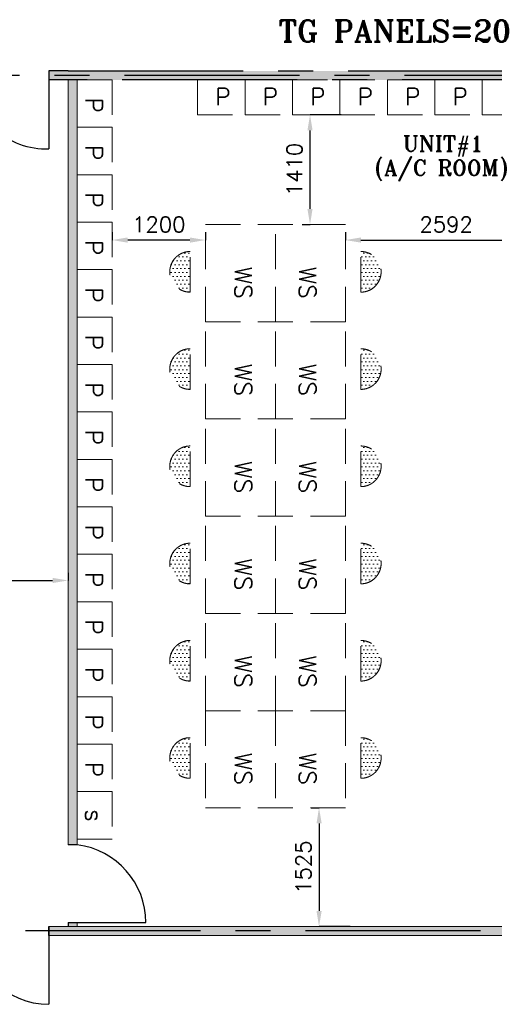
# Model space of a CAD drawing. Header units: inches. Extents: x 0 to 1564127, y -23460 to 23144100.
# Tile 190 of 215: x 1458274 to 1464378, y 278895 to 291553. Entities that reach past the tile are written whole.
import ezdxf

# ---------------------------------------------------------------- set-up
doc = ezdxf.new("R2010")
doc.units = ezdxf.units.IN
doc.header["$LTSCALE"] = 1800
doc.header["$MEASUREMENT"] = 0
doc.linetypes.add('CENTER', pattern=[2, 1.25, -0.25, 0.25, -0.25])
doc.linetypes.add('HIDDEN', pattern=[0.375, 0.25, -0.125])
doc.layers.get('0').update_dxf_attribs({"color": 253, "lineweight": 9})
for name, color, linetype in [('GRID', 251, 'CENTER'), ('PNLDIM', 6, 'Continuous'), ('ROOM', 7, 'Continuous'), ('WALL', 6, 'Continuous'), ('WALLHATCH', 254, 'Continuous')]:
    doc.layers.add(name, color=color, linetype=linetype)
for name, color, linetype, lineweight in [('LAYOUT', 8, 'Continuous', 9), ('PNL', 8, 'HIDDEN', 9), ('PNLTXT', 8, 'Continuous', 9)]:
    doc.layers.add(name, color=color, linetype=linetype, lineweight=lineweight)
doc.styles.add('ROMANS', font='romans.shx')
doc.styles.add('ROMANT', font='romant')
doc.dimstyles.new('STANDARD$0', dxfattribs={"dimtxt": 200, "dimasz": 200, "dimexe": 0, "dimexo": 100, "dimgap": 100, "dimtad": 1, "dimdec": 0, "dimzin": 0, "dimdsep": 46, "dimtxsty": 'ROMANS', "dimcen": 0.09, "dimclrd": 256, "dimclre": 256, "dimclrt": 256, "dimadec": 0, "dimazin": 0, "dimtfac": 1, "dimtdec": 0, "dimtmove": 0, "dimatfit": 3, "dimfxl": 1, "dimtolj": 1, "dimtzin": 0, "dimlwd": -1, "dimlwe": -1, "dimarcsym": 0})
pattern_1 = [(180, (1552873.647, 376553.21), (-25, -50), [0, -50])]
pattern_2 = [(180, (1552873.647, 377803.21), (-25, -50), [0, -50])]
pattern_3 = [(180, (1552873.647, 379053.21), (-25, -50), [0, -50])]
pattern_4 = [(180, (1552873.647, 380303.21), (-25, -50), [0, -50])]
pattern_5 = [(180, (1552873.647, 381553.21), (-25, -50), [0, -50])]
pattern_6 = [(180, (1552873.647, 382803.21), (-25, -50), [0, -50])]

# ---------------------------------------------------------------- blocks, each defined once
blk = doc.blocks.new('*D1866')
at = {"layer": 'Defpoints', "color": 0, "transparency": 16777216}
for p in [(1462463, 288720), (1465055, 288720), (1465055, 288720)]:
    blk.add_point(p, dxfattribs=at)
at = {"layer": 'PNLDIM', "transparency": 16777216}
for p, q in [((1462463, 288820), (1462463, 288720)), ((1465055, 288820), (1465055, 288720)), ((1462663, 288720), (1464855, 288720))]:
    blk.add_line(p, q, dxfattribs=at)
for points in [[(1462663, 288753), (1462663, 288686), (1462463, 288720)], [(1464855, 288753), (1464855, 288686), (1465055, 288720)]]:
    blk.add_solid(points, dxfattribs=at)
at = {"layer": 'PNLDIM', "transparency": 16777216, "insert": (1463759, 288920), "char_height": 200, "attachment_point": 5, "style": 'ROMANS'}
blk.add_mtext('\\A1;2592', dxfattribs=at)
blk = doc.blocks.new('*D1867')
at = {"layer": 'Defpoints', "color": 0, "transparency": 16777216}
for p in [(1459463, 288720), (1459463, 288720), (1460663, 288720)]:
    blk.add_point(p, dxfattribs=at)
at = {"layer": 'PNLDIM', "transparency": 16777216}
for p, q in [((1459463, 288820), (1459463, 288720)), ((1460663, 288820), (1460663, 288720)), ((1460463, 288720), (1459663, 288720))]:
    blk.add_line(p, q, dxfattribs=at)
for points in [[(1459663, 288753), (1459663, 288686), (1459463, 288720)], [(1460463, 288753), (1460463, 288686), (1460663, 288720)]]:
    blk.add_solid(points, dxfattribs=at)
at = {"layer": 'PNLDIM', "transparency": 16777216, "insert": (1460063, 288920), "char_height": 200, "attachment_point": 5, "style": 'ROMANS'}
blk.add_mtext('\\A1;1200', dxfattribs=at)
blk = doc.blocks.new('*D1868')
at = {"layer": 'Defpoints', "color": 0, "transparency": 16777216}
for p in [(1462124, 281420), (1462124, 279895), (1462624, 279895)]:
    blk.add_point(p, dxfattribs=at)
at = {"layer": 'PNLDIM', "transparency": 16777216}
for p, q in [((1462024, 281420), (1462124, 281420)), ((1462124, 281220), (1462124, 280095)), ((1462524, 279895), (1462124, 279895))]:
    blk.add_line(p, q, dxfattribs=at)
for points in [[(1462091, 281220), (1462158, 281220), (1462124, 281420)], [(1462091, 280095), (1462158, 280095), (1462124, 279895)]]:
    blk.add_solid(points, dxfattribs=at)
at = {"layer": 'PNLDIM', "transparency": 16777216, "insert": (1461924, 280657), "char_height": 200, "attachment_point": 5, "rotation": 90, "style": 'ROMANS'}
blk.add_mtext('\\A1;1525', dxfattribs=at)
blk = doc.blocks.new('*D1869')
at = {"layer": 'Defpoints', "color": 0, "transparency": 16777216}
for p in [(1462008, 290330), (1462508, 290330), (1462008, 288920)]:
    blk.add_point(p, dxfattribs=at)
at = {"layer": 'PNLDIM', "transparency": 16777216}
for p, q in [((1462408, 290330), (1462008, 290330)), ((1462008, 289120), (1462008, 290130)), ((1461908, 288920), (1462008, 288920))]:
    blk.add_line(p, q, dxfattribs=at)
for points in [[(1461975, 290130), (1462041, 290130), (1462008, 290330)], [(1461975, 289120), (1462041, 289120), (1462008, 288920)]]:
    blk.add_solid(points, dxfattribs=at)
at = {"layer": 'PNLDIM', "transparency": 16777216, "insert": (1461808, 289625), "char_height": 200, "attachment_point": 5, "rotation": 90, "style": 'ROMANS'}
blk.add_mtext('\\A1;1410', dxfattribs=at)
blk = doc.blocks.new('*D1860')
at = {"layer": 'Defpoints', "color": 0, "transparency": 16777216}
for p in [(1456648, 284343), (1458897, 284343), (1458897, 284343)]:
    blk.add_point(p, dxfattribs=at)
at = {"layer": 'PNLDIM', "transparency": 16777216}
for p, q in [((1456648, 284443), (1456648, 284343)), ((1458897, 284443), (1458897, 284343)), ((1456848, 284343), (1458697, 284343))]:
    blk.add_line(p, q, dxfattribs=at)
for points in [[(1456848, 284377), (1456848, 284310), (1456648, 284343)], [(1458697, 284377), (1458697, 284310), (1458897, 284343)]]:
    blk.add_solid(points, dxfattribs=at)
at = {"layer": 'PNLDIM', "transparency": 16777216, "insert": (1457773, 284543), "char_height": 200, "attachment_point": 5, "style": 'ROMANS'}
blk.add_mtext('\\A1;2250', dxfattribs=at)

msp = doc.modelspace()

# ---------------------------------------------------------------- hatches: boundary and pattern name
at = {"layer": 'PNL'}
h = msp.add_hatch(dxfattribs=at)
h.set_pattern_fill('DOTS', color=6, scale=800, angle=180, style=0)
h.set_pattern_definition(pattern_6)
h.paths.add_polyline_path([(1460465.65, 288050.01, -1), (1460465.65, 288572.41)])
h = msp.add_hatch(dxfattribs=at)
h.set_pattern_fill('DOTS', color=6, scale=800, angle=180, style=0)
h.set_pattern_definition(pattern_6)
h.paths.add_polyline_path([(1462661.11, 288050.01, 1), (1462661.11, 288572.41)])
h = msp.add_hatch(dxfattribs=at)
h.set_pattern_fill('DOTS', color=6, scale=800, angle=180, style=0)
h.set_pattern_definition(pattern_5)
h.paths.add_polyline_path([(1460465.65, 286800.01, -1), (1460465.65, 287322.41)])
h = msp.add_hatch(dxfattribs=at)
h.set_pattern_fill('DOTS', color=6, scale=800, angle=180, style=0)
h.set_pattern_definition(pattern_5)
h.paths.add_polyline_path([(1462661.11, 286800.01, 1), (1462661.11, 287322.41)])
h = msp.add_hatch(dxfattribs=at)
h.set_pattern_fill('DOTS', color=6, scale=800, angle=180, style=0)
h.set_pattern_definition(pattern_4)
h.paths.add_polyline_path([(1460465.65, 285550.01, -1), (1460465.65, 286072.41)])
h = msp.add_hatch(dxfattribs=at)
h.set_pattern_fill('DOTS', color=6, scale=800, angle=180, style=0)
h.set_pattern_definition(pattern_4)
h.paths.add_polyline_path([(1462661.11, 285550.01, 1), (1462661.11, 286072.41)])
h = msp.add_hatch(dxfattribs=at)
h.set_pattern_fill('DOTS', color=6, scale=800, angle=180, style=0)
h.set_pattern_definition(pattern_3)
h.paths.add_polyline_path([(1460465.65, 284300.01, -1), (1460465.65, 284822.41)])
h = msp.add_hatch(dxfattribs=at)
h.set_pattern_fill('DOTS', color=6, scale=800, angle=180, style=0)
h.set_pattern_definition(pattern_3)
h.paths.add_polyline_path([(1462661.11, 284300.01, 1), (1462661.11, 284822.41)])
h = msp.add_hatch(dxfattribs=at)
h.set_pattern_fill('DOTS', color=6, scale=800, angle=180, style=0)
h.set_pattern_definition(pattern_2)
h.paths.add_polyline_path([(1460465.65, 283050.01, -1), (1460465.65, 283572.41)])
h = msp.add_hatch(dxfattribs=at)
h.set_pattern_fill('DOTS', color=6, scale=800, angle=180, style=0)
h.set_pattern_definition(pattern_2)
h.paths.add_polyline_path([(1462661.11, 283050.01, 1), (1462661.11, 283572.41)])
h = msp.add_hatch(dxfattribs=at)
h.set_pattern_fill('DOTS', color=6, scale=800, angle=180, style=0)
h.set_pattern_definition(pattern_1)
h.paths.add_polyline_path([(1460465.65, 281800.01, -1), (1460465.65, 282322.41)])
h = msp.add_hatch(dxfattribs=at)
h.set_pattern_fill('DOTS', color=6, scale=800, angle=180, style=0)
h.set_pattern_definition(pattern_1)
h.paths.add_polyline_path([(1462661.11, 281800.01, 1), (1462661.11, 282322.41)])
at = {"layer": 'WALLHATCH'}
h = msp.add_hatch(dxfattribs=at)
h.set_pattern_fill('DOTS', color=2, scale=500)
h.set_pattern_definition([(0, (1892840.27, -535676.437), (15.625, 31.25), [0, -31.25])])
h.paths.add_polyline_path([(1456650.64, 279837.04), (1456082.82, 279837.04), (1456082.82, 279779.54), (1456650.64, 279779.54)])
h.paths.add_polyline_path([(1456650.64, 279894.54), (1456082.82, 279894.54), (1456082.82, 279837.04), (1456650.64, 279837.04)])
h.paths.add_polyline_path([(1465354.27, 279837.04), (1458650.64, 279837.04), (1458650.64, 279779.54), (1465354.27, 279779.54)])
h.paths.add_polyline_path([(1465354.27, 279894.54), (1458650.64, 279894.54), (1458650.64, 279837.04), (1465354.27, 279837.04)])
h.paths.add_polyline_path([(1459013.38, 279944.54), (1458898.38, 279944.54), (1458898.38, 279894.54), (1459013.38, 279894.54)])
h.paths.add_polyline_path([(1465442.82, 279837.04), (1465354.27, 279837.04), (1465354.27, 279779.54), (1465442.82, 279779.54)])
h.paths.add_polyline_path([(1465442.82, 279894.54), (1465354.27, 279894.54), (1465354.27, 279837.04), (1465442.82, 279837.04)])
h.paths.add_polyline_path([(1475942.82, 279837.04), (1466582.82, 279837.04), (1466582.82, 279779.54), (1475942.82, 279779.54)])
h.paths.add_polyline_path([(1475942.82, 279894.54), (1466582.82, 279894.54), (1466582.82, 279837.04), (1475942.82, 279837.04)])
h.paths.add_polyline_path([(1473127.27, 279944.54), (1473012.27, 279944.54), (1473012.27, 279894.54), (1473127.27, 279894.54)])
h.paths.add_polyline_path([(1473128.27, 290779.54), (1473127.27, 290779.54), (1473012.27, 290779.54), (1473012.27, 280944.54), (1473128.27, 280944.54)])
h.paths.add_polyline_path([(1473375.01, 290837.04), (1466582.82, 290837.04), (1466582.82, 290779.54), (1473375.01, 290779.54)])
h.paths.add_polyline_path([(1473375.01, 290894.54), (1473127.27, 290894.54), (1466582.82, 290894.54), (1466582.82, 290837.04), (1473375.01, 290837.04)])
h.paths.add_polyline_path([(1465442.82, 290837.04), (1458650.64, 290837.04), (1458650.64, 290779.54), (1458898.38, 290779.54), (1465442.82, 290779.54)])
h.paths.add_polyline_path([(1465442.82, 290894.54), (1458898.38, 290894.54), (1458650.64, 290894.54), (1458650.64, 290837.04), (1465442.82, 290837.04)])
h.paths.add_polyline_path([(1459013.38, 290779.54), (1458897.38, 290779.54), (1458897.38, 280944.54), (1459013.38, 280944.54)])
h.paths.add_polyline_path([(1456650.64, 290837.04), (1456082.82, 290837.04), (1456082.82, 290779.54), (1456650.64, 290779.54)])
h.paths.add_polyline_path([(1456650.64, 290894.54), (1456642.92, 290894.54), (1456082.82, 290894.54), (1456082.82, 290837.04), (1456650.64, 290837.04)])
h.paths.add_polyline_path([(1475942.82, 290837.04), (1475375.01, 290837.04), (1475375.01, 290779.54), (1475942.82, 290779.54)])
h.paths.add_polyline_path([(1475942.82, 290894.54), (1475375.01, 290894.54), (1475375.01, 290837.04), (1475942.82, 290837.04)])
h.paths.add_polyline_path([(1483462.28, 279837.04), (1477082.82, 279837.04), (1477082.82, 279779.54), (1482982.28, 279779.54), (1483462.28, 279779.54)])
h.paths.add_polyline_path([(1483462.28, 279894.54), (1477102.28, 279894.54), (1477082.82, 279894.54), (1477082.82, 279837.04), (1483462.28, 279837.04)])
h.paths.add_polyline_path([(1487942.82, 279837.04), (1485442.82, 279837.04), (1485442.82, 279779.54), (1485450.55, 279779.54), (1487942.82, 279779.54)])
h.paths.add_polyline_path([(1487942.82, 279894.54), (1485442.82, 279894.54), (1485442.82, 279837.04), (1487942.82, 279837.04)])

# ---------------------------------------------------------------- linework, layer by layer
for p, q in [((1465442.82, 279894.54), (1458650.64, 279894.54)), ((1465442.82, 279779.54), (1458650.64, 279779.54))]:
    msp.add_line(p, q)
at = {"layer": 'GRID'}
for p, q in [((1458898.38, 290894.54), (1458650.64, 290894.54)), ((1490673.11, 290837.04), (1436712.82, 290837.04)), ((1458898.38, 290779.54), (1458650.64, 290779.54))]:
    msp.add_line(p, q, dxfattribs=at)
at = {"layer": 'GRID', "color": 7}
for p, q in [((1458898.38, 290894.54), (1465442.82, 290894.54)), ((1465442.82, 290779.54), (1458650.64, 290779.54))]:
    msp.add_line(p, q, dxfattribs=at)
at = {"layer": 'GRID', "color": 8}
msp.add_line((1500200.27, 279837.04), (1436712.82, 279837.04), dxfattribs=at)
at = {"layer": 'LAYOUT', "color": 7}
for p, q in [((1458650.64, 290894.54), (1458898.38, 290894.54)), ((1458650.64, 290779.54), (1458898.38, 290779.54)), ((1458897.38, 290779.54), (1458897.38, 280944.54)), ((1459013.38, 290779.54), (1459013.38, 280944.54)), ((1459013.38, 279944.54), (1459013.38, 279894.54))]:
    msp.add_line(p, q, dxfattribs=at)
at = {"layer": 'PNL', "color": 3}
for p, q in [((1459013.38, 290779.54), (1459463.38, 290779.54)), ((1459013.38, 290779.54), (1459013.38, 290169.54)), ((1459463.38, 290779.54), (1459463.38, 290169.54)), ((1460562.82, 290779.54), (1460562.82, 290329.54)), ((1461172.82, 290779.54), (1461172.82, 290329.54)), ((1461172.82, 290779.54), (1461782.82, 290779.54)), ((1461172.82, 290779.54), (1461172.82, 290329.54)), ((1461172.82, 290779.54), (1461172.82, 290379.54)), ((1461172.82, 290779.54), (1461172.82, 290329.54)), ((1461172.82, 290779.54), (1461172.82, 290329.54)), ((1461172.82, 290779.54), (1461172.82, 290329.54)), ((1461172.82, 290779.54), (1461172.82, 290329.54)), ((1461782.82, 290779.54), (1461782.82, 290329.54)), ((1461782.82, 290779.54), (1462392.82, 290779.54)), ((1461782.82, 290779.54), (1461782.82, 290379.54)), ((1461782.82, 290779.54), (1461782.82, 290329.54)), ((1461782.82, 290779.54), (1461782.82, 290329.54)), ((1461782.82, 290779.54), (1461782.82, 290329.54)), ((1461782.82, 290779.54), (1461782.82, 290329.54)), ((1461782.82, 290779.54), (1461782.82, 290329.54)), ((1462392.82, 290779.54), (1462392.82, 290329.54)), ((1462392.82, 290779.54), (1463002.82, 290779.54)), ((1462392.82, 290779.54), (1462392.82, 290329.54)), ((1462392.82, 290779.54), (1462392.82, 290379.54)), ((1462392.82, 290779.54), (1462392.82, 290329.54)), ((1462392.82, 290779.54), (1462392.82, 290329.54)), ((1462392.82, 290779.54), (1462392.82, 290329.54)), ((1462392.82, 290779.54), (1462392.82, 290329.54)), ((1463002.82, 290779.54), (1463002.82, 290329.54)), ((1463002.82, 290779.54), (1463612.82, 290779.54)), ((1463002.82, 290779.54), (1463002.82, 290329.54)), ((1463002.82, 290779.54), (1463002.82, 290379.54)), ((1463002.82, 290779.54), (1463002.82, 290329.54)), ((1463002.82, 290779.54), (1463002.82, 290329.54)), ((1463002.82, 290779.54), (1463002.82, 290329.54)), ((1463002.82, 290779.54), (1463002.82, 290329.54)), ((1463612.82, 290779.54), (1463612.82, 290329.54)), ((1463612.82, 290779.54), (1464222.82, 290779.54)), ((1463612.82, 290779.54), (1463612.82, 290329.54)), ((1463612.82, 290779.54), (1463612.82, 290379.54)), ((1463612.82, 290779.54), (1463612.82, 290329.54)), ((1463612.82, 290779.54), (1463612.82, 290329.54)), ((1463612.82, 290779.54), (1463612.82, 290329.54)), ((1463612.82, 290779.54), (1463612.82, 290329.54)), ((1464222.82, 290779.54), (1464222.82, 290329.54)), ((1464222.82, 290779.54), (1464832.82, 290779.54)), ((1464222.82, 290779.54), (1464222.82, 290329.54)), ((1464222.82, 290779.54), (1464222.82, 290379.54)), ((1464222.82, 290779.54), (1464222.82, 290329.54)), ((1464222.82, 290779.54), (1464222.82, 290329.54)), ((1464222.82, 290779.54), (1464222.82, 290329.54)), ((1464222.82, 290779.54), (1464222.82, 290329.54)), ((1460562.82, 290329.54), (1461172.82, 290329.54)), ((1461172.82, 290329.54), (1461782.82, 290329.54)), ((1461782.82, 290329.54), (1462392.82, 290329.54)), ((1462392.82, 290329.54), (1463002.82, 290329.54)), ((1463002.82, 290329.54), (1463612.82, 290329.54)), ((1463612.82, 290329.54), (1464222.82, 290329.54)), ((1464222.82, 290329.54), (1464832.82, 290329.54)), ((1459013.38, 290169.54), (1459463.38, 290169.54)), ((1459013.38, 290169.54), (1459413.38, 290169.54)), ((1459013.38, 290169.54), (1459463.38, 290169.54)), ((1459013.38, 290169.54), (1459463.38, 290169.54)), ((1459013.38, 290169.54), (1459463.38, 290169.54)), ((1459013.38, 290169.54), (1459463.38, 290169.54)), ((1459013.38, 290169.54), (1459013.38, 289559.54)), ((1459463.38, 290169.54), (1459463.38, 289559.54)), ((1459013.38, 289559.54), (1459463.38, 289559.54)), ((1459013.38, 289559.54), (1459413.38, 289559.54)), ((1459013.38, 289559.54), (1459463.38, 289559.54)), ((1459013.38, 289559.54), (1459463.38, 289559.54)), ((1459013.38, 289559.54), (1459463.38, 289559.54)), ((1459013.38, 289559.54), (1459463.38, 289559.54)), ((1459013.38, 289559.54), (1459013.38, 288949.54)), ((1459463.38, 289559.54), (1459463.38, 288949.54)), ((1459013.38, 288949.54), (1459463.38, 288949.54)), ((1459013.38, 288949.54), (1459413.38, 288949.54)), ((1459013.38, 288949.54), (1459463.38, 288949.54)), ((1459013.38, 288949.54), (1459463.38, 288949.54)), ((1459013.38, 288949.54), (1459463.38, 288949.54)), ((1459013.38, 288949.54), (1459463.38, 288949.54)), ((1459013.38, 288949.54), (1459013.38, 288339.54)), ((1459463.38, 288949.54), (1459463.38, 288339.54)), ((1460663.38, 287669.54), (1460663.38, 288919.54)), ((1460663.38, 288919.54), (1462463.38, 288919.54)), ((1461563.38, 287669.54), (1461563.38, 288919.54)), ((1461563.38, 287669.54), (1461563.38, 288919.54)), ((1461563.38, 287669.54), (1461563.38, 288919.54)), ((1462463.38, 287669.54), (1462463.38, 288919.54)), ((1462463.38, 287669.54), (1462463.38, 288919.54)), ((1462463.38, 287669.54), (1462463.38, 288919.54)), ((1462463.38, 287669.54), (1462463.38, 288919.54)), ((1462463.38, 287669.54), (1462463.38, 288919.54)), ((1459013.38, 288339.54), (1459463.38, 288339.54)), ((1459013.38, 288339.54), (1459413.38, 288339.54)), ((1459013.38, 288339.54), (1459463.38, 288339.54)), ((1459013.38, 288339.54), (1459463.38, 288339.54)), ((1459013.38, 288339.54), (1459463.38, 288339.54)), ((1459013.38, 288339.54), (1459463.38, 288339.54)), ((1459013.38, 288339.54), (1459013.38, 287729.54)), ((1459463.38, 288339.54), (1459463.38, 287729.54)), ((1459013.38, 287729.54), (1459463.38, 287729.54)), ((1459013.38, 287729.54), (1459413.38, 287729.54)), ((1459013.38, 287729.54), (1459463.38, 287729.54)), ((1459013.38, 287729.54), (1459463.38, 287729.54)), ((1459013.38, 287729.54), (1459463.38, 287729.54)), ((1459013.38, 287729.54), (1459463.38, 287729.54)), ((1459013.38, 287729.54), (1459013.38, 287119.54)), ((1459013.38, 287729.54), (1459013.38, 287119.54)), ((1459463.38, 287729.54), (1459463.38, 287119.54)), ((1460663.38, 286419.54), (1460663.38, 287669.54)), ((1460663.38, 287669.54), (1462463.38, 287669.54)), ((1461563.38, 286419.54), (1461563.38, 287669.54)), ((1461563.38, 286419.54), (1461563.38, 287669.54)), ((1461563.38, 286419.54), (1461563.38, 287669.54)), ((1462463.38, 286419.54), (1462463.38, 287669.54)), ((1462463.38, 286419.54), (1462463.38, 287669.54)), ((1462463.38, 286419.54), (1462463.38, 287669.54)), ((1462463.38, 286419.54), (1462463.38, 287669.54)), ((1462463.38, 286419.54), (1462463.38, 287669.54)), ((1459013.38, 287119.54), (1459463.38, 287119.54)), ((1459013.38, 287119.54), (1459413.38, 287119.54)), ((1459013.38, 287119.54), (1459463.38, 287119.54)), ((1459013.38, 287119.54), (1459463.38, 287119.54)), ((1459013.38, 287119.54), (1459463.38, 287119.54)), ((1459013.38, 287119.54), (1459463.38, 287119.54)), ((1459013.38, 287119.54), (1459013.38, 286509.54)), ((1459463.38, 287119.54), (1459463.38, 286509.54)), ((1459013.38, 286509.54), (1459463.38, 286509.54)), ((1459013.38, 286509.54), (1459413.38, 286509.54)), ((1459013.38, 286509.54), (1459463.38, 286509.54)), ((1459013.38, 286509.54), (1459463.38, 286509.54)), ((1459013.38, 286509.54), (1459463.38, 286509.54)), ((1459013.38, 286509.54), (1459463.38, 286509.54)), ((1459013.38, 286509.54), (1459013.38, 285899.54)), ((1459463.38, 286509.54), (1459463.38, 285899.54)), ((1460663.38, 285169.54), (1460663.38, 286419.54)), ((1460663.38, 286419.54), (1462463.38, 286419.54)), ((1461563.38, 285169.54), (1461563.38, 286419.54)), ((1461563.38, 285169.54), (1461563.38, 286419.54)), ((1461563.38, 285169.54), (1461563.38, 286419.54)), ((1462463.38, 285169.54), (1462463.38, 286419.54)), ((1462463.38, 285169.54), (1462463.38, 286419.54)), ((1462463.38, 285169.54), (1462463.38, 286419.54)), ((1462463.38, 285169.54), (1462463.38, 286419.54)), ((1462463.38, 285169.54), (1462463.38, 286419.54)), ((1459013.38, 285899.54), (1459463.38, 285899.54)), ((1459013.38, 285899.54), (1459413.38, 285899.54)), ((1459013.38, 285899.54), (1459463.38, 285899.54)), ((1459013.38, 285899.54), (1459463.38, 285899.54)), ((1459013.38, 285899.54), (1459463.38, 285899.54)), ((1459013.38, 285899.54), (1459463.38, 285899.54)), ((1459013.38, 285899.54), (1459013.38, 285289.54)), ((1459013.38, 285899.54), (1459013.38, 285289.54)), ((1459463.38, 285899.54), (1459463.38, 285289.54)), ((1459013.38, 285289.54), (1459463.38, 285289.54)), ((1459013.38, 285289.54), (1459413.38, 285289.54)), ((1459013.38, 285289.54), (1459463.38, 285289.54)), ((1459013.38, 285289.54), (1459463.38, 285289.54)), ((1459013.38, 285289.54), (1459463.38, 285289.54)), ((1459013.38, 285289.54), (1459463.38, 285289.54)), ((1459013.38, 285289.54), (1459013.38, 284679.54)), ((1459013.38, 285289.54), (1459013.38, 284679.54)), ((1459463.38, 285289.54), (1459463.38, 284679.54)), ((1460663.38, 283919.54), (1460663.38, 285169.54)), ((1460663.38, 285169.54), (1462463.38, 285169.54)), ((1461563.38, 283919.54), (1461563.38, 285169.54)), ((1461563.38, 283919.54), (1461563.38, 285169.54)), ((1461563.38, 283919.54), (1461563.38, 285169.54)), ((1462463.38, 283919.54), (1462463.38, 285169.54)), ((1462463.38, 283919.54), (1462463.38, 285169.54)), ((1462463.38, 283919.54), (1462463.38, 285169.54)), ((1462463.38, 283919.54), (1462463.38, 285169.54)), ((1462463.38, 283919.54), (1462463.38, 285169.54)), ((1459013.38, 284679.54), (1459463.38, 284679.54)), ((1459013.38, 284679.54), (1459413.38, 284679.54)), ((1459013.38, 284679.54), (1459463.38, 284679.54)), ((1459013.38, 284679.54), (1459463.38, 284679.54)), ((1459013.38, 284679.54), (1459463.38, 284679.54)), ((1459013.38, 284679.54), (1459463.38, 284679.54)), ((1459013.38, 284679.54), (1459013.38, 284069.54)), ((1459013.38, 284679.54), (1459013.38, 284069.54)), ((1459463.38, 284679.54), (1459463.38, 284069.54)), ((1459013.38, 284069.54), (1459463.38, 284069.54)), ((1459013.38, 284069.54), (1459413.38, 284069.54)), ((1459013.38, 284069.54), (1459463.38, 284069.54)), ((1459013.38, 284069.54), (1459463.38, 284069.54)), ((1459013.38, 284069.54), (1459463.38, 284069.54)), ((1459013.38, 284069.54), (1459463.38, 284069.54)), ((1459013.38, 284069.54), (1459013.38, 283459.54)), ((1459013.38, 284069.54), (1459013.38, 283459.54)), ((1459463.38, 284069.54), (1459463.38, 283459.54)), ((1460663.38, 282669.54), (1460663.38, 283919.54)), ((1460663.38, 283919.54), (1462463.38, 283919.54)), ((1461563.38, 282669.54), (1461563.38, 283919.54)), ((1461563.38, 282669.54), (1461563.38, 283919.54)), ((1461563.38, 282669.54), (1461563.38, 283919.54)), ((1462463.38, 282669.54), (1462463.38, 283919.54)), ((1462463.38, 282669.54), (1462463.38, 283919.54)), ((1462463.38, 282669.54), (1462463.38, 283919.54)), ((1462463.38, 282669.54), (1462463.38, 283919.54)), ((1462463.38, 282669.54), (1462463.38, 283919.54)), ((1459013.38, 283459.54), (1459463.38, 283459.54)), ((1459013.38, 283459.54), (1459413.38, 283459.54)), ((1459013.38, 283459.54), (1459463.38, 283459.54)), ((1459013.38, 283459.54), (1459463.38, 283459.54)), ((1459013.38, 283459.54), (1459463.38, 283459.54)), ((1459013.38, 283459.54), (1459463.38, 283459.54)), ((1459013.38, 283459.54), (1459013.38, 282849.54)), ((1459013.38, 283459.54), (1459013.38, 282849.54)), ((1459463.38, 283459.54), (1459463.38, 282849.54)), ((1459013.38, 282849.54), (1459463.38, 282849.54)), ((1459013.38, 282849.54), (1459413.38, 282849.54)), ((1459013.38, 282849.54), (1459463.38, 282849.54)), ((1459013.38, 282849.54), (1459463.38, 282849.54)), ((1459013.38, 282849.54), (1459463.38, 282849.54)), ((1459013.38, 282849.54), (1459463.38, 282849.54)), ((1459013.38, 282849.54), (1459013.38, 282239.54)), ((1459013.38, 282849.54), (1459013.38, 282239.54)), ((1459463.38, 282849.54), (1459463.38, 282239.54)), ((1460663.38, 282669.54), (1460663.38, 281419.54)), ((1460663.38, 282669.54), (1462463.38, 282669.54)), ((1461563.38, 282669.54), (1461563.38, 281419.54)), ((1461563.38, 282669.54), (1461563.38, 281419.54)), ((1461563.38, 282669.54), (1461563.38, 281419.54)), ((1462463.38, 282669.54), (1462463.38, 281419.54)), ((1462463.38, 282669.54), (1462463.38, 281419.54)), ((1462463.38, 282669.54), (1462463.38, 281419.54)), ((1462463.38, 282669.54), (1462463.38, 281419.54)), ((1462463.38, 282669.54), (1462463.38, 281419.54)), ((1459013.38, 282239.54), (1459463.38, 282239.54)), ((1459013.38, 282239.54), (1459413.38, 282239.54)), ((1459013.38, 282239.54), (1459463.38, 282239.54)), ((1459013.38, 282239.54), (1459463.38, 282239.54)), ((1459013.38, 282239.54), (1459463.38, 282239.54)), ((1459013.38, 282239.54), (1459463.38, 282239.54)), ((1459013.38, 282239.54), (1459013.38, 281629.54)), ((1459013.38, 282239.54), (1459013.38, 281629.54)), ((1459013.38, 282239.54), (1459013.38, 281629.54)), ((1459463.38, 282239.54), (1459463.38, 281629.54)), ((1459013.38, 281629.54), (1459463.38, 281629.54)), ((1459013.38, 281629.54), (1459463.38, 281629.54)), ((1459013.38, 281629.54), (1459463.38, 281629.54)), ((1459013.38, 281629.54), (1459413.38, 281629.54)), ((1459013.38, 281629.54), (1459463.38, 281629.54)), ((1459013.38, 281629.54), (1459463.38, 281629.54)), ((1459013.38, 281629.54), (1459013.38, 281019.54)), ((1459013.38, 281629.54), (1459013.38, 281019.54)), ((1459013.38, 281629.54), (1459013.38, 281019.54)), ((1459463.38, 281629.54), (1459463.38, 281019.54)), ((1460663.38, 281419.54), (1462463.38, 281419.54)), ((1459013.38, 281019.54), (1459463.38, 281019.54))]:
    msp.add_line(p, q, dxfattribs=at)
at = {"layer": 'PNL', "color": 6}
for p, q in [((1460465.65, 288050.01), (1460465.65, 288572.41)), ((1462661.11, 288050.01), (1462661.11, 288572.41)), ((1460465.65, 288311.21), (1460465.65, 288050.01)), ((1462661.11, 288311.21), (1462661.11, 288050.01)), ((1460465.65, 286800.01), (1460465.65, 287322.41)), ((1462661.11, 286800.01), (1462661.11, 287322.41)), ((1460465.65, 287061.21), (1460465.65, 286800.01)), ((1462661.11, 287061.21), (1462661.11, 286800.01)), ((1460465.65, 285550.01), (1460465.65, 286072.41)), ((1462661.11, 285550.01), (1462661.11, 286072.41)), ((1460465.65, 285811.21), (1460465.65, 285550.01)), ((1462661.11, 285811.21), (1462661.11, 285550.01)), ((1460465.65, 284300.01), (1460465.65, 284822.41)), ((1462661.11, 284300.01), (1462661.11, 284822.41)), ((1460465.65, 284561.21), (1460465.65, 284300.01)), ((1462661.11, 284561.21), (1462661.11, 284300.01)), ((1460465.65, 283050.01), (1460465.65, 283572.41)), ((1462661.11, 283050.01), (1462661.11, 283572.41)), ((1460465.65, 283311.21), (1460465.65, 283050.01)), ((1462661.11, 283311.21), (1462661.11, 283050.01)), ((1460465.65, 281800.01), (1460465.65, 282322.41)), ((1462661.11, 281800.01), (1462661.11, 282322.41)), ((1460465.65, 282061.21), (1460465.65, 281800.01)), ((1462661.11, 282061.21), (1462661.11, 281800.01))]:
    msp.add_line(p, q, dxfattribs=at)
for centre, start, end in [((1460465.65, 288311.21), 90, 270), ((1462661.11, 288311.21), 270, 90), ((1460465.65, 287061.21), 90, 270), ((1462661.11, 287061.21), 270, 90), ((1460465.65, 285811.21), 90, 270), ((1462661.11, 285811.21), 270, 90), ((1460465.65, 284561.21), 90, 270), ((1462661.11, 284561.21), 270, 90), ((1460465.65, 283311.21), 90, 270), ((1462661.11, 283311.21), 270, 90), ((1460465.65, 282061.21), 90, 270), ((1462661.11, 282061.21), 270, 90)]:
    msp.add_arc(centre, 261.2, start, end, dxfattribs=at)
at = {"layer": 'ROOM', "color": 7}
msp.add_line((1458650.64, 279779.54), (1458650.64, 279894.54), dxfattribs=at)
at = {"layer": 'WALL', "color": 6}
for p, q in [((1458650.64, 290894.54), (1458650.64, 289894.54)), ((1459013.38, 280944.54), (1458897.38, 280944.54)), ((1458650.64, 279894.54), (1458650.64, 278894.54)), ((1458898.38, 279944.54), (1459898.38, 279944.54))]:
    msp.add_line(p, q, dxfattribs=at)
at = {"layer": 'WALL', "color": 7}
msp.add_line((1458898.38, 279944.54), (1458898.38, 279894.54), dxfattribs=at)
at = {"layer": 'WALL', "color": 6}
for centre, radius, start, end in [((1458602.94, 290845.68), 952.33, 180.519581, 272.871457), ((1458886.46, 279940.6), 1011.93, 0.222931, 82.794726), ((1458650.64, 279894.54), 1000, 180, 270)]:
    msp.add_arc(centre, radius, start, end, dxfattribs=at)

# ---------------------------------------------------------------- texts
at = {"layer": 'PNL', "lineweight": 25, "style": 'ROMANT'}
for s, height, p in [('TG PANELS=20', 280, (1461602.2, 291267.83)), ('UNIT#1', 200, (1463203.74, 289859.84))]:
    msp.add_text(s, height=height, dxfattribs=at).set_placement(p)
msp.add_text('(A/C ROOM)', height=200, rotation=360, dxfattribs=at).set_placement((1462841.83, 289549.54))
at = {"layer": 'PNLTXT', "style": 'ROMANS'}
for p in [(1460789.41, 290453.38), (1461399.41, 290453.38), (1462009.41, 290453.38), (1462619.41, 290453.38), (1463229.41, 290453.38), (1463839.41, 290453.38)]:
    msp.add_text('P', height=220, dxfattribs=at).set_placement(p)
for s, p in [('P', (1459119.54, 290552.96)), ('P', (1459119.54, 289942.96)), ('P', (1459119.54, 289332.96)), ('P', (1459119.54, 288722.96)), ('WS', (1461040.36, 288379.31)), ('WS', (1461866.39, 288379.31)), ('P', (1459119.54, 288112.96)), ('P', (1459119.54, 287502.96)), ('WS', (1461040.36, 287129.31)), ('WS', (1461866.39, 287129.31)), ('P', (1459119.54, 286892.96)), ('P', (1459119.54, 286282.96)), ('WS', (1461040.36, 285879.31)), ('WS', (1461866.39, 285879.31)), ('P', (1459119.54, 285672.96)), ('P', (1459119.54, 285062.96)), ('WS', (1461040.36, 284629.31)), ('WS', (1461866.39, 284629.31)), ('P', (1459119.54, 284452.96)), ('P', (1459119.54, 283842.96)), ('WS', (1461040.36, 283379.31)), ('WS', (1461866.39, 283379.31)), ('P', (1459119.54, 283232.96)), ('P', (1459119.54, 282622.96)), ('WS', (1461040.36, 282129.31)), ('WS', (1461866.39, 282129.31)), ('P', (1459119.54, 282012.96)), ('s', (1459119.54, 281402.96))]:
    msp.add_text(s, height=220, rotation=270, dxfattribs=at).set_placement(p)

# ---------------------------------------------------------------- dimensions: what is measured, and where the dimension line sits
at = {"layer": 'PNLDIM', "color": 60}
for base, p1, p2, picture, middle in [((1462008.11, 290329.54), (1462008.11, 288919.54), (1462508.11, 290329.54), '*D1869', (1461808.11, 289624.54)), ((1462124.26, 279894.54), (1462124.26, 281419.54), (1462624.26, 279894.54), '*D1868', (1461924.26, 280657.04))]:
    dim = msp.add_linear_dim(base=base, p1=p1, p2=p2, angle=90, dimstyle='STANDARD$0', override={"dimfxl": 0.5, "dimarcsym": 2}, dxfattribs=at)
    dim.commit()
    dim.dimension.update_dxf_attribs({"geometry": picture, "text_midpoint": middle})
for base, p1, p2, picture, middle in [((1459463.38, 288719.54), (1460663.38, 288719.54), (1459463.38, 288719.54), '*D1867', (1460063.38, 288919.54)), ((1465055.32, 288719.54), (1462463.38, 288719.54), (1465055.32, 288719.54), '*D1866', (1463759.35, 288919.54)), ((1458897.38, 284343.21), (1456647.64, 284343.04), (1458897.38, 284343.21), '*D1860', (1457772.51, 284543.21))]:
    dim = msp.add_linear_dim(base=base, p1=p1, p2=p2, dimstyle='STANDARD$0', override={"dimfxl": 0.5, "dimarcsym": 2}, dxfattribs=at)
    dim.commit()
    dim.dimension.update_dxf_attribs({"geometry": picture, "text_midpoint": middle})

doc.saveas('drawing.dxf')
